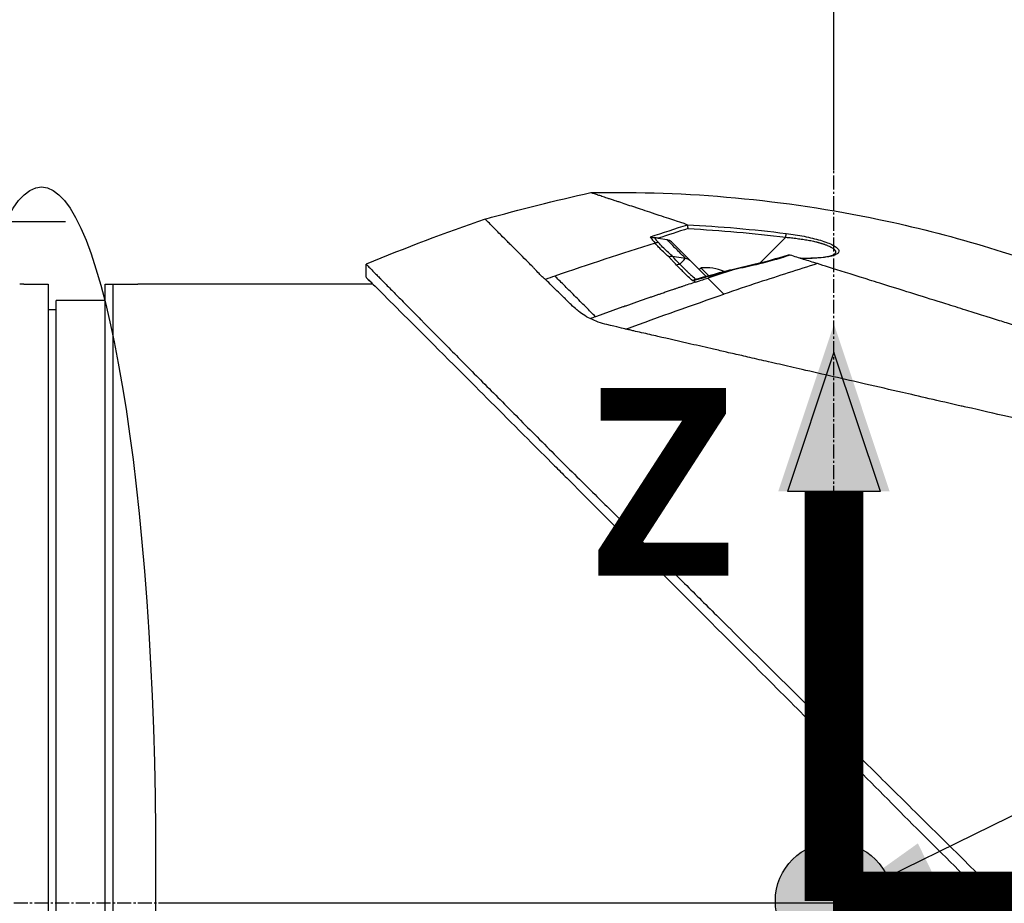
# Model space of a CAD drawing. Header units: millimetres. Extents: x 0 to 5219, y 0 to 2970.
# Tile 85 of 232: x 1947 to 2068, y 938 to 1046. Entities that reach past the tile are written whole.
import ezdxf

# ---------------------------------------------------------------- set-up
doc = ezdxf.new("R2010")
doc.units = ezdxf.units.MM
doc.header["$LTSCALE"] = 0.2
doc.linetypes.add('CENTER2', pattern=[1.125, 0.75, -0.125, 0.125, -0.125])
for name, color, linetype in [('02_Center Line', 1, 'CENTER2'), ('07_Special Line2', 76, 'Continuous'), ('12_Before Rev.Num.', 5, 'Continuous'), ('13_After Rev.Num.', 6, 'Continuous')]:
    doc.layers.add(name, color=color, linetype=linetype)
doc.layers.add('14_Mark', color=7, linetype='Continuous', true_color=0xe03c31)
doc.styles.add('Rainbow-5.0 Style', font='malgunsl.ttf')
doc.dimstyles.new('Rainbow-5.0 Style', dxfattribs={"dimtxt": 4, "dimasz": 2.5, "dimexe": 1, "dimexo": 1, "dimgap": 1, "dimtad": 1, "dimdsep": 46, "dimtxsty": 'Rainbow-5.0 Style', "dimcen": 0, "dimclrd": 251, "dimclre": 251, "dimclrt": 7, "dimazin": 3, "dimtp": 0.1, "dimtm": 0.1, "dimtfac": 0.61, "dimtmove": 0, "dimatfit": 3, "dimfxl": 1, "dimlwd": -1, "dimlwe": -1, "dimarcsym": 1})
doc.dimstyles.new('Rainbow-5.0 Style$0', dxfattribs={"dimtxt": 4, "dimasz": 3, "dimexe": 2, "dimexo": 1, "dimgap": 0.8, "dimtad": 1, "dimzin": 9, "dimdsep": 46, "dimtxsty": 'Rainbow-5.0 Style', "dimcen": 0, "dimclrd": 251, "dimclre": 251, "dimclrt": 256, "dimadec": 1, "dimazin": 0, "dimtp": 0.1, "dimtm": 0.1, "dimtfac": 0.61, "dimtmove": 0, "dimatfit": 3, "dimfxl": 1, "dimlwd": -1, "dimlwe": -1, "dimarcsym": 1})

# ---------------------------------------------------------------- blocks, each defined once
blk = doc.blocks.new('A$Cff2b0858')
for p, q in [((-21.59, 278.62), (-20.49, 278.46)), ((-20.49, 278.42), (-20.49, 278.42)), ((-19.93, 278.17), (-17.68, 275.92)), ((-9.04, 275.61), (-5.91, 278.75)), ((-21.42, 277.95), (-21.42, 277.95)), ((-20.01, 276.57), (-20.01, 276.57)), ((-19.85, 276.44), (-18.23, 276.19)), ((-15.72, 273.96), (-17.68, 275.92)), ((-57.45, 273.84), (-57.45, 275.44)), ((-18.79, 275.59), (-18.79, 275.59)), ((-16.32, 274.97), (-16.53, 274.77)), ((-16.32, 274.97), (-15.4, 274.05)), ((-9.19, 275.46), (-9.19, 275.46)), ((-2.17, 275.46), (-2.16, 275.46)), ((-16.58, 273.38), (-16.58, 273.38)), ((-15.93, 273.6), (-15.93, 273.6)), ((-15.5, 273.74), (-15.5, 273.74)), ((-15.5, 273.74), (-15.47, 273.71)), ((-99.5, 273), (-96.5, 273)), ((-96.5, 273), (-96.5, 121)), ((-89.5, 121), (-89.5, 273)), ((-89.5, 273), (-88.5, 273)), ((-88.5, 273), (-85.5, 273)), ((-88.5, 121), (-88.5, 273)), ((-56.62, 273), (-85, 273)), ((-18.42, 272.77), (-18.42, 272.77)), ((-95.5, 123), (-95.5, 271)), ((-89.5, 271), (-95.5, 271)), ((-96.5, 269.87), (-95.5, 269.89)), ((-28.19, 268.1), (-28.19, 268.1)), ((0.74, 215.65), (0, 197)), ((0, 197), (18.64, 197.74)), ((0, 197), (-81.7, 197)), ((0, 197), (0, 115.3))]:
    blk.add_line(p, q)
for centre, radius, start, end in [((41.86, 35.13), 260.02, 109.01, 112.4533), ((-15.75, 268.9), 6.1, 68.0487, 95.3981), ((-15.75, 268.9), 6.1, 66.3607, 66.3645)]:
    blk.add_arc(centre, radius, start, end)
for centre, major_axis, ratio, start_param, end_param in [((-460.41, -1338.72), (601.57, 1620.94), 0.336673, 0.257981, 0.264677), ((93.57, -68.42), (258.62, -258.62), 0.99863, 2.665433, 2.676035), ((2.85, 276.58), (26.13, -4.85), 0.314226, 3.444314, 3.523202), ((-5.93, 278.73), (0.062, 0.496), 0.032142, 4.753727, 6.070274), ((116.54, -164.87), (438.85, 150.81), 1, 1.542896, 1.570796), ((-21.7, 277.18), (0.743, 0.669), 0.856563, 0.762588, 1.196094), ((-21, 277.83), (0.354, 0.354), 0.494925, 4.249897, 4.250389), ((-20.75, 276.16), (0.354, 0.353), 0.8583, 0.475879, 0.483718), ((-20.03, 275.45), (0.354, 0.354), 0.837809, 0.504727, 0.50478), ((-20.03, 275.45), (-0.354, -0.354), 0.258819, 3.675072, 3.675126), ((116.54, -164.85), (438.43, 151.98), 1, 1.568118, 1.570796), ((-18.69, 274.1), (0.354, 0.354), 0.258819, 0.582876, 0.584572), ((-17.05, 273.06), (-0.136, 0.481), 0.049889, 0.339819, 0.663073), ((-26.82, 282.57), (11.39, -11.08), 0.020818, 0.548769, 0.580072), ((6.81, 207.33), (197.67, 65.92), 0.336309, 1.641508, 1.644817)]:
    blk.add_ellipse(centre, major_axis=major_axis, ratio=ratio, start_param=start_param, end_param=end_param)
for points in [[(-42.84, 280.97), (-38.54, 282.17), (-34.21, 283.26), (-29.86, 284.22)], [(-42.84, 280.97), (-42.84, 280.97), (-42.84, 280.97), (-42.84, 280.97)], [(-18.02, 280.29), (-13.96, 280.07), (-9.91, 279.72), (-5.86, 279.21)], [(-17.9, 279.81), (-13.9, 279.59), (-9.9, 279.25), (-5.91, 278.75)], [(-22.05, 278.7), (-21.91, 278.51), (-21.74, 278.31), (-21.56, 278.11)], [(-20.25, 276.33), (-20.11, 276.4), (-19.97, 276.44), (-19.85, 276.44)], [(-18.93, 275.45), (-18.77, 275.61), (-18.54, 275.85), (-18.23, 276.16)], [(-18.23, 276.16), (-18.23, 276.16), (-18.24, 276.17), (-18.24, 276.18)], [(-18.23, 276.16), (-18.04, 276.14), (-17.86, 276.05), (-17.68, 275.92)], [(-9.82, 275.43), (-8.39, 275.75), (-6.96, 276.16), (-5.58, 276.6)], [(-5.57, 276.6), (-5.57, 276.61), (-5.58, 276.6), (-5.58, 276.6)], [(0.06, 276.67), (0.06, 276.67), (0.06, 276.67), (0.06, 276.67)], [(-17.02, 273.59), (-15.7, 273.97), (-14.38, 274.33), (-13.05, 274.66)], [(-13.04, 274.56), (-13.86, 274.29), (-14.68, 274.01), (-15.5, 273.74)], [(-12.5, 274.69), (-13.5, 274.37), (-14.49, 274.05), (-15.47, 273.71)], [(-13.05, 274.66), (-13.06, 274.66), (-13.05, 274.62), (-13.04, 274.56)], [(-13.05, 274.66), (-12.87, 274.71), (-12.69, 274.75), (-12.51, 274.8)], [(-13.05, 274.66), (-13.05, 274.66), (-13.05, 274.66), (-13.05, 274.66)], [(-12.51, 274.8), (-11.62, 275.02), (-10.72, 275.23), (-9.82, 275.43)], [(-12.51, 274.8), (-12.51, 274.8), (-12.51, 274.8), (-12.51, 274.8)], [(-9.81, 275.32), (-10.71, 275.12), (-11.6, 274.91), (-12.5, 274.69)], [(-9.81, 275.32), (-9.82, 275.39), (-9.82, 275.43), (-9.82, 275.43)], [(-56.62, 273), (-56.83, 273.21), (-57, 273.38), (-57.13, 273.51)], [(-17.17, 273.44), (-17.22, 273.42), (-17.28, 273.41), (-17.34, 273.39)], [(-17.02, 273.59), (-17.1, 273.57), (-17.15, 273.54), (-17.18, 273.52)], [(-13.51, 271.75), (-14.18, 272.43), (-14.84, 273.08), (-15.47, 273.71)], [(-25.56, 267.48), (-21.32, 269.03), (-17.3, 270.45), (-13.51, 271.75)]]:
    blk.add_open_spline(points, degree=3)
for points, knots in [([(-29.86, 284.22), (-18.01, 284.47), (-6.07, 283.37), (14.13, 279.14), (22.61, 276.6), (30.79, 273.38)], [0, 0, 0, 0, 3.553813, 3.553813, 6.190294, 6.190294, 6.190294, 6.190294]), ([(-18.02, 280.29), (-18.07, 280.31), (-18.53, 280.46), (-19.33, 280.72), (-19.89, 280.91), (-20.61, 281.15), (-21.44, 281.42), (-21.62, 281.48), (-21.8, 281.54), (-21.97, 281.6), (-22.83, 281.88), (-23.59, 282.14), (-24.26, 282.36), (-24.28, 282.37), (-24.3, 282.37), (-24.31, 282.38), (-24.99, 282.6), (-25.62, 282.81), (-26.18, 283), (-26.33, 283.05), (-26.48, 283.1), (-26.62, 283.14), (-26.63, 283.15), (-26.99, 283.27), (-27.56, 283.45), (-27.61, 283.47), (-27.66, 283.49), (-27.71, 283.5), (-27.91, 283.57), (-28.13, 283.64), (-28.33, 283.71), (-28.58, 283.79), (-28.74, 283.85), (-28.85, 283.88), (-28.96, 283.92), (-29.02, 283.94), (-29.04, 283.95), (-29.12, 283.97), (-29.2, 284), (-29.27, 284.02), (-29.37, 284.06), (-29.46, 284.09), (-29.54, 284.11), (-29.55, 284.11), (-29.57, 284.12), (-29.59, 284.13), (-29.64, 284.14), (-29.72, 284.17), (-29.78, 284.19), (-29.8, 284.2), (-29.81, 284.2), (-29.82, 284.2), (-29.82, 284.21), (-29.83, 284.21), (-29.84, 284.21), (-29.85, 284.21), (-29.86, 284.22), (-29.86, 284.22), (-29.86, 284.22), (-29.86, 284.22), (-29.86, 284.22)], [0, 0, 0, 0, 0.0491532, 0.0491532, 0.0491532, 0.0833333, 0.0833333, 0.0833333, 0.0971125, 0.0971125, 0.0971125, 0.1649409, 0.1649409, 0.1649409, 0.1666667, 0.1666667, 0.1666667, 0.23215, 0.23215, 0.23215, 0.25, 0.25, 0.25, 0.2916667, 0.2916667, 0.2916667, 0.3001192, 0.3001192, 0.3001192, 0.3333333, 0.3333333, 0.3333333, 0.3565948, 0.3565948, 0.3565948, 0.3809524, 0.3809524, 0.3809524, 0.4004648, 0.4004648, 0.4004648, 0.4285714, 0.4285714, 0.4285714, 0.4393599, 0.4393599, 0.4393599, 0.4706594, 0.4706594, 0.4706594, 0.4761905, 0.4761905, 0.4761905, 0.4847596, 0.4847596, 0.4847596, 0.5017347, 0.5017347, 0.5017347, 0.5026262, 0.5026262, 0.5026262, 0.5026262]), ([(-35.44, 273.58), (-35.56, 273.68), (-35.69, 273.79), (-35.81, 273.9), (-35.87, 273.96), (-35.93, 274.01), (-35.99, 274.07), (-36.13, 274.21), (-36.29, 274.37), (-36.48, 274.57), (-36.51, 274.61), (-36.59, 274.69), (-36.71, 274.82), (-36.8, 274.92), (-36.88, 275), (-36.93, 275.06), (-37.03, 275.16), (-37.18, 275.32), (-37.39, 275.52), (-37.65, 275.79), (-37.94, 276.08), (-38.25, 276.38), (-38.53, 276.66), (-38.79, 276.92), (-39.04, 277.17), (-39.17, 277.3), (-39.39, 277.52), (-39.69, 277.82), (-39.81, 277.94), (-39.95, 278.08), (-40.09, 278.22), (-40.6, 278.73), (-40.86, 278.99), (-40.98, 279.11), (-41.41, 279.54), (-41.76, 279.9), (-42.04, 280.18), (-42.08, 280.22), (-42.12, 280.26), (-42.16, 280.3), (-42.38, 280.52), (-42.55, 280.69), (-42.66, 280.8), (-42.78, 280.92), (-42.83, 280.97), (-42.84, 280.97)], [0, 0, 0, 0, 0.0239304, 0.0239304, 0.0239304, 0.0357143, 0.0357143, 0.0357143, 0.0714286, 0.0714286, 0.0714286, 0.0892857, 0.0892857, 0.0892857, 0.1071429, 0.1071429, 0.1071429, 0.1428571, 0.1428571, 0.1428571, 0.2142857, 0.2142857, 0.2142857, 0.2857143, 0.2857143, 0.2857143, 0.3613783, 0.3613783, 0.3613783, 0.3928571, 0.3928571, 0.3928571, 0.5, 0.5, 0.5, 0.6744467, 0.6744467, 0.6744467, 0.7, 0.7, 0.7, 0.85, 0.85, 0.85, 1, 1, 1, 1]), ([(-18.02, 280.29), (-18.01, 280.29), (-17.99, 280.28), (-17.98, 280.27), (-17.97, 280.26), (-17.97, 280.25)], [0.00000003, 0.00000003, 0.00000003, 0.00000003, 0.00636331, 0.00636331, 0.01211247, 0.01211247, 0.01211247, 0.01211247]), ([(-17.9, 279.81), (-17.9, 279.82), (-17.9, 279.82), (-17.91, 279.86), (-17.92, 279.91), (-17.93, 279.99), (-17.93, 280.04), (-17.95, 280.11), (-17.95, 280.15), (-17.96, 280.21), (-17.97, 280.23), (-17.97, 280.25)], [-0.05578122, -0.05578122, -0.05578122, -0.05578122, -0.05549131, -0.05549131, -0.04204343, -0.04204343, -0.0278857, -0.0278857, -0.01375246, -0.01375246, -0.00000001, -0.00000001, -0.00000001, -0.00000001]), ([(-22.54, 278.76), (-22.54, 278.76), (-22.54, 278.76), (-22.46, 278.76), (-22.38, 278.76), (-22.22, 278.74), (-22.13, 278.73), (-22.05, 278.7)], [-0.05331463, -0.05331463, -0.05331463, -0.05331463, -0.05288999, -0.05288999, -0.02663491, -0.02663491, 0, 0, 0, 0]), ([(-21.59, 278.62), (-21.67, 278.63), (-21.76, 278.64), (-21.91, 278.67), (-21.98, 278.69), (-22.05, 278.7)], [0.00000001, 0.00000001, 0.00000001, 0.00000001, 0.02523633, 0.02523633, 0.04713053, 0.04713053, 0.04713053, 0.04713053]), ([(-18.27, 276.2), (-18.29, 276.23), (-18.34, 276.27), (-18.41, 276.34), (-18.59, 276.52), (-18.93, 276.86), (-19.39, 277.32), (-19.45, 277.38), (-19.51, 277.43), (-19.56, 277.49), (-19.9, 277.83), (-20.14, 278.07), (-20.29, 278.22), (-20.41, 278.33), (-20.47, 278.4), (-20.49, 278.42)], [-0.9173114, -0.9173114, -0.9173114, -0.9173114, -0.8087165, -0.8087165, -0.8087165, -0.5, -0.5, -0.5, -0.459096, -0.459096, -0.459096, -0.1967319, -0.1967319, -0.1967319, -0.0034173, -0.0034173, -0.0034173, -0.0034173]), ([(-19.93, 278.17), (-20.01, 278.23), (-20.11, 278.29), (-20.3, 278.38), (-20.38, 278.4), (-20.44, 278.41)], [-0.027926, -0.027926, -0.027926, -0.027926, -0.01670544, -0.01670544, -0.00525367, -0.00525367, -0.00525367, -0.00525367]), ([(-5.91, 278.75), (-5.67, 278.73), (-5.21, 278.68), (-4.63, 278.61), (-4.17, 278.55), (-3.83, 278.5), (-3.49, 278.45), (-3.16, 278.39), (-2.83, 278.33), (-2.52, 278.26), (-2.26, 278.2), (-2.06, 278.15), (-1.92, 278.11), (-1.78, 278.08), (-1.64, 278.04), (-1.51, 278), (-1.37, 277.95), (-1.23, 277.91), (-1.09, 277.86), (-0.95, 277.8), (-0.78, 277.73), (-0.61, 277.66), (-0.46, 277.59), (-0.37, 277.54), (-0.26, 277.48), (-0.16, 277.42), (-0.06, 277.35), (0.01, 277.3), (0.07, 277.24), (0.12, 277.18), (0.15, 277.14), (0.18, 277.09), (0.19, 277.06), (0.2, 277.03), (0.2, 277.02), (0.21, 277), (0.21, 276.97), (0.21, 276.93), (0.2, 276.88), (0.18, 276.83), (0.14, 276.76), (0.09, 276.7), (0.06, 276.68), (0.06, 276.67)], [0, 0, 0, 0, 0.0700871, 0.1404215, 0.175582, 0.2106885, 0.2457671, 0.2807419, 0.3156096, 0.3503788, 0.3850713, 0.4024014, 0.4197269, 0.4360429, 0.4528758, 0.4702208, 0.4880743, 0.5064337, 0.5252974, 0.5476855, 0.5681597, 0.6034066, 0.6311085, 0.6446829, 0.6598422, 0.6948791, 0.7147592, 0.7362139, 0.7584362, 0.7787374, 0.7971278, 0.8136128, 0.828194, 0.8347708, 0.840871, 0.8495558, 0.8582417, 0.8756192, 0.8930105, 0.9104198, 0.9452952, 0.9802552, 0.9812484, 0.9812484, 0.9812484, 0.9812484]), ([(-5.86, 279.21), (-5.1, 279.12), (-4.37, 279), (-3.66, 278.86), (-2.93, 278.72), (-2.26, 278.55), (-1.66, 278.37), (-1.35, 278.28), (-1.07, 278.18), (-0.8, 278.08), (-0.54, 277.98), (-0.31, 277.88), (-0.11, 277.77), (0.09, 277.67), (0.25, 277.56), (0.37, 277.46), (0.49, 277.35), (0.57, 277.25), (0.61, 277.16), (0.64, 277.07), (0.63, 276.98), (0.57, 276.89), (0.52, 276.81), (0.43, 276.73), (0.3, 276.66), (0.18, 276.59), (0.02, 276.53), (-0.17, 276.47), (-0.35, 276.42), (-0.56, 276.37), (-0.8, 276.33), (-1.26, 276.26), (-1.8, 276.2), (-2.43, 276.18), (-2.94, 276.15), (-3.5, 276.15), (-4.1, 276.16)], [0, 0, 0, 0, 0.125, 0.125, 0.125, 0.25, 0.25, 0.25, 0.3125, 0.3125, 0.3125, 0.375, 0.375, 0.375, 0.4375, 0.4375, 0.4375, 0.5, 0.5, 0.5, 0.5625, 0.5625, 0.5625, 0.625, 0.625, 0.625, 0.6875, 0.6875, 0.6875, 0.75, 0.75, 0.75, 0.875, 0.875, 0.875, 0.982856, 0.982856, 0.982856, 0.982856]), ([(-20.25, 276.33), (-20.72, 276.73), (-21.15, 277.15), (-21.53, 277.54), (-21.68, 277.71), (-21.83, 277.87), (-21.96, 278.02)], [0, 0, 0, 0, 0.7037836, 0.7037836, 0.7037836, 1, 1, 1, 1]), ([(-19.86, 276.45), (-20.07, 276.63), (-20.47, 276.99), (-21.05, 277.55), (-21.4, 277.92), (-21.56, 278.11)], [0.0018671, 0.0018671, 0.0018671, 0.0018671, 0.1455655, 0.2911132, 0.436691, 0.436691, 0.436691, 0.436691]), ([(-19.35, 275.34), (-19.51, 275.51), (-19.66, 275.67), (-19.81, 275.84), (-19.88, 275.92), (-19.96, 276), (-20.03, 276.08), (-20.05, 276.1), (-20.08, 276.15), (-20.14, 276.21), (-20.18, 276.26), (-20.22, 276.3), (-20.25, 276.33)], [0, 0, 0, 0, 0.5, 0.5, 0.5, 0.75, 0.75, 0.75, 0.875, 0.875, 0.875, 1, 1, 1, 1]), ([(-18.94, 275.45), (-19.08, 275.59), (-19.31, 275.83), (-19.61, 276.17), (-19.69, 276.25), (-19.77, 276.35), (-19.85, 276.44)], [0.0054181, 0.0054181, 0.0054181, 0.0054181, 0.7995408, 0.7995408, 0.7995408, 1, 1, 1, 1]), ([(-5.38, 276.55), (-6.15, 276.3), (-6.89, 276.08), (-7.57, 275.88), (-8.34, 275.67), (-9.09, 275.48), (-9.81, 275.32)], [0, 0, 0, 0, 0.5, 0.5, 0.5, 1, 1, 1, 1]), ([(-5.57, 276.6), (-5.57, 276.6), (-5.56, 276.6), (-5.53, 276.6), (-5.52, 276.59), (-5.46, 276.58), (-5.42, 276.57), (-5.38, 276.55)], [-0.03323474, -0.03323474, -0.03323474, -0.03323474, -0.02493702, -0.02493702, -0.016586, -0.016586, -0.00000027, -0.00000027, -0.00000027, -0.00000027]), ([(-2.02, 275.51), (-2.59, 275.69), (-3.16, 275.86), (-4.28, 276.21), (-4.83, 276.39), (-5.38, 276.55)], [-0.4021179, -0.4021179, -0.4021179, -0.4021179, -0.2010493, -0.2010493, -0.000001, -0.000001, -0.000001, -0.000001]), ([(-4.18, 276.18), (-3.33, 276.17), (-2.52, 276.19), (-1.48, 276.28), (-1.16, 276.32), (-0.65, 276.41), (-0.45, 276.46), (-0.1, 276.57), (0.03, 276.65), (0.06, 276.68)], [0.0340098, 0.0340098, 0.0340098, 0.0340098, 0.3151369, 0.3151369, 0.4567925, 0.4567925, 0.5723588, 0.5723588, 0.7157852, 0.7157852, 0.7157852, 0.7157852]), ([(-57.45, 275.44), (-57.45, 275.44), (-57.41, 275.4), (-57.34, 275.33), (-57.3, 275.29), (-57.26, 275.24), (-57.2, 275.19), (-57.15, 275.13), (-57.08, 275.06), (-57.01, 274.99), (-56.86, 274.84), (-56.68, 274.65), (-56.46, 274.43), (-56.35, 274.32), (-56.23, 274.2), (-56.1, 274.07), (-55.98, 273.95), (-55.84, 273.81), (-55.7, 273.67), (-55.7, 273.66), (-55.69, 273.66), (-55.69, 273.65), (-55.4, 273.36), (-55.08, 273.03), (-54.72, 272.67), (-54.54, 272.49), (-54.36, 272.3), (-54.16, 272.11), (-53.97, 271.91), (-53.77, 271.71), (-53.56, 271.49), (-53.14, 271.07), (-52.69, 270.62), (-52.22, 270.14), (-51.76, 269.67), (-51.27, 269.18), (-50.76, 268.66), (-50.74, 268.64), (-50.73, 268.63), (-50.71, 268.61), (-49.67, 267.56), (-48.53, 266.4), (-47.3, 265.17), (-46.69, 264.55), (-46.06, 263.91), (-45.41, 263.25), (-44.76, 262.6), (-44.08, 261.92), (-43.4, 261.23), (-42.7, 260.53), (-41.99, 259.82), (-41.27, 259.09), (-40.54, 258.36), (-39.8, 257.61), (-39.04, 256.85), (-38.29, 256.09), (-37.52, 255.31), (-36.73, 254.53), (-35.95, 253.74), (-35.15, 252.94), (-34.35, 252.13), (-34.29, 252.08), (-34.23, 252.02), (-34.18, 251.96), (-33.42, 251.21), (-32.65, 250.44), (-31.87, 249.67), (-31.04, 248.84), (-30.2, 248.01), (-29.34, 247.16), (-28.07, 245.89), (-26.76, 244.6), (-25.44, 243.28), (-25, 242.85), (-24.56, 242.41), (-24.12, 241.97), (-23.89, 241.75), (-23.67, 241.52), (-23.44, 241.3), (-22.77, 240.63), (-22.1, 239.96), (-21.42, 239.29), (-20.06, 237.95), (-18.69, 236.59), (-17.3, 235.21), (-15.92, 233.84), (-14.52, 232.45), (-13.1, 231.05), (-13.01, 230.96), (-12.93, 230.88), (-12.84, 230.79), (-9.15, 227.13), (-5.38, 223.4), (-1.57, 219.63), (-1.47, 219.53), (-1.38, 219.44), (-1.28, 219.35), (-0.32, 218.4), (0.64, 217.44), (1.61, 216.49), (2.58, 215.53), (3.55, 214.57), (4.53, 213.61), (6.48, 211.69), (8.42, 209.77), (10.36, 207.85), (10.45, 207.77), (10.53, 207.69), (10.61, 207.61), (12.57, 205.67), (14.52, 203.74), (16.47, 201.81), (17.45, 200.85), (18.42, 199.88), (19.39, 198.92), (20.36, 197.95), (21.33, 196.99), (22.3, 196.03), (22.36, 195.97), (22.42, 195.91), (22.48, 195.85), (24.4, 193.93), (26.32, 192.02), (28.22, 190.13), (29.16, 189.18), (30.11, 188.24), (31.05, 187.3), (31.99, 186.36), (32.93, 185.42), (33.86, 184.49), (33.9, 184.45), (33.95, 184.4), (34, 184.35), (35.88, 182.48), (37.74, 180.61), (39.57, 178.78), (41.4, 176.94), (43.21, 175.14), (44.98, 173.36), (45.87, 172.47), (46.75, 171.59), (47.62, 170.71), (48.49, 169.84), (49.35, 168.97), (50.21, 168.11), (51.06, 167.25), (51.9, 166.41), (52.73, 165.57), (53.57, 164.73), (54.39, 163.91), (55.2, 163.09), (55.21, 163.07), (55.23, 163.06), (55.25, 163.04), (56.06, 162.22), (56.86, 161.42), (57.64, 160.62), (58.43, 159.83), (59.2, 159.05), (59.96, 158.28), (60.72, 157.52), (61.47, 156.77), (62.19, 156.03), (63.65, 154.56), (65.04, 153.16), (66.35, 151.82), (66.68, 151.49), (67.01, 151.16), (67.33, 150.83), (67.65, 150.51), (67.96, 150.19), (68.27, 149.88), (69.51, 148.63), (70.66, 147.46), (71.71, 146.39), (71.72, 146.39), (71.72, 146.38), (71.72, 146.38), (72.25, 145.85), (72.75, 145.34), (73.22, 144.86), (73.7, 144.38), (74.14, 143.92), (74.56, 143.5), (74.98, 143.08), (75.36, 142.68), (75.72, 142.32), (76.07, 141.96), (76.39, 141.63), (76.68, 141.34), (76.97, 141.05), (77.22, 140.79), (77.44, 140.56), (77.55, 140.45), (77.65, 140.35), (77.75, 140.26), (77.84, 140.16), (77.92, 140.08), (78, 140), (78.14, 139.85), (78.25, 139.74), (78.33, 139.66), (78.4, 139.59), (78.44, 139.55), (78.44, 139.55)], [0, 0, 0, 0, 0.0041991, 0.0041991, 0.0041991, 0.0062987, 0.0062987, 0.0062987, 0.0083983, 0.0083983, 0.0083983, 0.0125974, 0.0125974, 0.0125974, 0.014697, 0.014697, 0.014697, 0.0167965, 0.0167965, 0.0167965, 0.0168599, 0.0168599, 0.0168599, 0.0210764, 0.0210764, 0.0210764, 0.0231847, 0.0231847, 0.0231847, 0.025293, 0.025293, 0.025293, 0.0295096, 0.0295096, 0.0295096, 0.0335924, 0.0335924, 0.0335924, 0.0337261, 0.0337261, 0.0337261, 0.0420526, 0.0420526, 0.0420526, 0.0462159, 0.0462159, 0.0462159, 0.0503791, 0.0503791, 0.0503791, 0.0545745, 0.0545745, 0.0545745, 0.0587698, 0.0587698, 0.0587698, 0.0629602, 0.0629602, 0.0629602, 0.0671505, 0.0671505, 0.0671505, 0.0674414, 0.0674414, 0.0674414, 0.0713694, 0.0713694, 0.0713694, 0.0755743, 0.0755743, 0.0755743, 0.0818817, 0.0818817, 0.0818817, 0.0839768, 0.0839768, 0.0839768, 0.0850355, 0.0850355, 0.0850355, 0.0881892, 0.0881892, 0.0881892, 0.0944966, 0.0944966, 0.0944966, 0.1008041, 0.1008041, 0.1008041, 0.1011921, 0.1011921, 0.1011921, 0.1176445, 0.1176445, 0.1176445, 0.1180502, 0.1180502, 0.1180502, 0.1221943, 0.1221943, 0.1221943, 0.1263384, 0.1263384, 0.1263384, 0.1346266, 0.1346266, 0.1346266, 0.1349824, 0.1349824, 0.1349824, 0.143338, 0.143338, 0.143338, 0.1475158, 0.1475158, 0.1475158, 0.1516936, 0.1516936, 0.1516936, 0.1519551, 0.1519551, 0.1519551, 0.160293, 0.160293, 0.160293, 0.164462, 0.164462, 0.164462, 0.168631, 0.168631, 0.168631, 0.1688379, 0.1688379, 0.1688379, 0.1772635, 0.1772635, 0.1772635, 0.1856891, 0.1856891, 0.1856891, 0.1899019, 0.1899019, 0.1899019, 0.1941147, 0.1941147, 0.1941147, 0.1983275, 0.1983275, 0.1983275, 0.2025403, 0.2025403, 0.2025403, 0.2026348, 0.2026348, 0.2026348, 0.206856, 0.206856, 0.206856, 0.2110771, 0.2110771, 0.2110771, 0.2152983, 0.2152983, 0.2152983, 0.2237405, 0.2237405, 0.2237405, 0.2258511, 0.2258511, 0.2258511, 0.2279617, 0.2279617, 0.2279617, 0.2364039, 0.2364039, 0.2364039, 0.2364237, 0.2364237, 0.2364237, 0.240644, 0.240644, 0.240644, 0.2448644, 0.2448644, 0.2448644, 0.2490847, 0.2490847, 0.2490847, 0.253305, 0.253305, 0.253305, 0.2575358, 0.2575358, 0.2575358, 0.2596491, 0.2596491, 0.2596491, 0.2617623, 0.2617623, 0.2617623, 0.2659889, 0.2659889, 0.2659889, 0.2702154, 0.2702154, 0.2702154, 0.2702154]), ([(-19.35, 275.34), (-19.34, 275.35), (-19.33, 275.35), (-19.32, 275.36), (-19.16, 275.43), (-19.03, 275.44), (-18.94, 275.45), (-18.94, 275.45), (-18.94, 275.45), (-18.93, 275.45)], [0.0000009, 0.0000009, 0.0000009, 0.0000009, 0.0601128, 0.0601128, 0.0601128, 0.9797341, 0.9797341, 0.9797341, 1, 1, 1, 1]), ([(-17.34, 273.39), (-17.52, 273.55), (-17.7, 273.71), (-17.88, 273.89), (-17.99, 273.99), (-18.15, 274.16), (-18.38, 274.39), (-18.57, 274.57), (-18.89, 274.89), (-19.35, 275.34)], [0, 0, 0, 0, 0.25, 0.25, 0.25, 0.5, 0.5, 0.5, 1, 1, 1, 1]), ([(-17, 273.6), (-17.19, 273.75), (-17.36, 273.91), (-17.53, 274.07), (-17.53, 274.07), (-17.57, 274.11), (-17.65, 274.19), (-17.69, 274.22), (-17.73, 274.26), (-17.77, 274.3), (-17.8, 274.33), (-17.87, 274.4), (-17.98, 274.51), (-17.99, 274.52), (-18, 274.53), (-18.01, 274.54), (-18.47, 274.99), (-18.77, 275.29), (-18.93, 275.45)], [0.0000755, 0.0000755, 0.0000755, 0.0000755, 0.25, 0.25, 0.25, 0.3125, 0.3125, 0.3125, 0.375, 0.375, 0.375, 0.4908048, 0.4908048, 0.4908048, 0.5, 0.5, 0.5, 1, 1, 1, 1]), ([(-13.04, 274.56), (-13.74, 274.38), (-14.52, 274.18), (-15.4, 273.94), (-15.93, 273.79), (-16.52, 273.62), (-17.17, 273.44)], [0.0004858, 0.0004858, 0.0004858, 0.0004858, 0.5714286, 0.5714286, 0.5714286, 0.9999999, 0.9999999, 0.9999999, 0.9999999]), ([(-2.02, 275.51), (-4.43, 274.76), (-6.83, 273.99), (-9.24, 273.19), (-10.66, 272.72), (-12.09, 272.24), (-13.51, 271.75)], [-1, -1, -1, -1, -0.372062, -0.372062, -0.372062, 0, 0, 0, 0]), ([(-12.5, 274.69), (-12.5, 274.69), (-12.59, 274.67), (-12.77, 274.62), (-12.91, 274.59), (-13, 274.56), (-13.04, 274.56)], [-0.9999992, -0.9999992, -0.9999992, -0.9999992, -0.5, -0.5, -0.5, -0.0000001, -0.0000001, -0.0000001, -0.0000001]), ([(-12.51, 274.8), (-12.52, 274.8), (-12.51, 274.74), (-12.5, 274.71), (-12.5, 274.7), (-12.5, 274.7), (-12.5, 274.69)], [-0.4892282, -0.4892282, -0.4892282, -0.4892282, -0.0981164, -0.0981164, -0.0981164, 0, 0, 0, 0]), ([(70.13, 252.92), (70.14, 252.92), (70.13, 252.92), (70.02, 252.96), (69.98, 252.97), (69.93, 252.99), (69.88, 253), (69.82, 253.02), (69.75, 253.04), (69.67, 253.07), (69.6, 253.09), (69.46, 253.13), (69.11, 253.24), (68.84, 253.33), (68.58, 253.41), (68.36, 253.48), (68.35, 253.48), (68.34, 253.48), (68.33, 253.49), (67.7, 253.68), (67, 253.9), (66.33, 254.11), (66.32, 254.12), (65.95, 254.23), (65.06, 254.51), (65.06, 254.51), (65.05, 254.51), (65.05, 254.51), (64.26, 254.76), (63.73, 254.93), (63.59, 254.97), (62.58, 255.28), (61.47, 255.63), (60.26, 256.01), (60.23, 256.02), (60.2, 256.03), (60.18, 256.04), (60.07, 256.07), (59.3, 256.31), (57.65, 256.83), (57.22, 256.96), (56.72, 257.12), (56.15, 257.3), (55.37, 257.54), (54.67, 257.76), (54.06, 257.95), (52.7, 258.38), (51.81, 258.66), (51.52, 258.75), (50.22, 259.15), (49.13, 259.5), (48.27, 259.76), (47.35, 260.05), (46.72, 260.25), (46.4, 260.35), (44.84, 260.84), (43.56, 261.24), (42.58, 261.55), (41.79, 261.79), (41.21, 261.97), (40.84, 262.09), (40.26, 262.27), (39.3, 262.57), (37.92, 263), (37.17, 263.24), (36.51, 263.44), (35.97, 263.62), (35.57, 263.74), (35.22, 263.85), (34.94, 263.94), (34.28, 264.14), (33.28, 264.46), (31.9, 264.89), (30.14, 265.44), (29.1, 265.76), (28.82, 265.85), (28.77, 265.87), (28.72, 265.88), (28.67, 265.9), (26.64, 266.53), (24.59, 267.18), (22.53, 267.82), (22.16, 267.94), (21.72, 268.07), (21.22, 268.23), (20.67, 268.4), (20.05, 268.6), (19.35, 268.82), (17.56, 269.38), (16.51, 269.71), (16.19, 269.8), (15.37, 270.06), (14.56, 270.32), (13.74, 270.57), (12.47, 270.97), (11.21, 271.36), (9.95, 271.76), (8.59, 272.18), (7.4, 272.56), (6.37, 272.88), (5.37, 273.19), (4.53, 273.45), (3.84, 273.67), (2.14, 274.2), (0.64, 274.67), (-0.68, 275.08), (-1.15, 275.23), (-1.6, 275.37), (-2.02, 275.51)], [-1, -1, -1, -1, -0.96875, -0.96875, -0.96875, -0.9547937, -0.9547937, -0.9547937, -0.9375, -0.9375, -0.9375, -0.90625, -0.90625, -0.90625, -0.875, -0.875, -0.875, -0.8739463, -0.8739463, -0.8739463, -0.8125, -0.8125, -0.8125, -0.7813822, -0.7813822, -0.7813822, -0.78125, -0.78125, -0.78125, -0.75, -0.75, -0.75, -0.6888795, -0.6888795, -0.6888795, -0.6875, -0.6875, -0.6875, -0.6380723, -0.6380723, -0.6380723, -0.625, -0.625, -0.625, -0.6057577, -0.6057577, -0.6057577, -0.5625, -0.5625, -0.5625, -0.5324119, -0.5324119, -0.5324119, -0.5, -0.5, -0.5, -0.4654336, -0.4654336, -0.4654336, -0.4375, -0.4375, -0.4375, -0.40625, -0.40625, -0.40625, -0.3881699, -0.3881699, -0.3881699, -0.375, -0.375, -0.375, -0.34375, -0.34375, -0.34375, -0.3125, -0.3125, -0.3125, -0.3110249, -0.3110249, -0.3110249, -0.25, -0.25, -0.25, -0.2349777, -0.2349777, -0.2349777, -0.21875, -0.21875, -0.21875, -0.1875, -0.1875, -0.1875, -0.1630802, -0.1630802, -0.1630802, -0.125, -0.125, -0.125, -0.0933033, -0.0933033, -0.0933033, -0.0625, -0.0625, -0.0625, -0.0165509, -0.0165509, -0.0165509, 0, 0, 0, 0]), ([(-57.45, 273.84), (-57.45, 273.84), (-57.15, 273.54), (-56.01, 272.39), (-55.18, 271.55), (-51.97, 268.36), (-48.95, 265.35), (-43.01, 259.4), (-40.39, 256.78), (-36.53, 252.92), (-35.43, 251.82), (-33.82, 250.21), (-33.32, 249.71), (-30.42, 246.81), (-27.93, 244.31), (-21.31, 237.69), (-17.07, 233.45), (-10.42, 226.81), (-8.07, 224.45), (-4.64, 221.03), (-3.58, 219.97), (-1.76, 218.14), (-1.01, 217.38), (0.06, 216.32), (0.37, 216.01), (0.95, 215.43), (1.24, 215.15), (1.52, 214.87)], [-12.224149, -12.224149, -12.224149, -12.224149, -11.037359, -11.037359, -9.877095, -9.877095, -7.592298, -7.592298, -6.07984, -6.07984, -5.495393, -5.495393, -5.239423, -5.239423, -4.019638, -4.019638, -2.082992, -2.082992, -1.043435, -1.043435, -0.581051, -0.581051, -0.251822, -0.251822, -0.120605, -0.120605, -0.000021, -0.000021, -0.000021, -0.000021]), ([(-29.92, 268.76), (-30.22, 268.9), (-30.52, 269.08), (-30.8, 269.26), (-31.05, 269.43), (-31.29, 269.61), (-31.54, 269.82), (-31.55, 269.83), (-31.57, 269.84), (-31.58, 269.85), (-31.8, 270.03), (-32.03, 270.24), (-32.28, 270.48), (-32.42, 270.61), (-32.64, 270.83), (-32.93, 271.12), (-32.95, 271.14), (-32.97, 271.15), (-32.98, 271.17), (-33.14, 271.33), (-33.35, 271.52), (-33.59, 271.76), (-33.95, 272.11), (-34.16, 272.31), (-34.23, 272.38), (-34.27, 272.41), (-34.31, 272.45), (-34.35, 272.49), (-34.41, 272.55), (-34.48, 272.62), (-34.55, 272.69), (-34.57, 272.71), (-34.68, 272.82), (-34.85, 272.99), (-35.1, 273.26), (-35.3, 273.44), (-35.44, 273.58)], [-1, -1, -1, -1, -0.875, -0.875, -0.875, -0.756037, -0.756037, -0.756037, -0.75, -0.75, -0.75, -0.625, -0.625, -0.625, -0.5, -0.5, -0.5, -0.4885486, -0.4885486, -0.4885486, -0.375, -0.375, -0.375, -0.25, -0.25, -0.25, -0.2247748, -0.2247748, -0.2247748, -0.1875, -0.1875, -0.1875, -0.125, -0.125, -0.125, -0.0000001, -0.0000001, -0.0000001, -0.0000001]), ([(-29.27, 268.99), (-29.62, 269.34), (-30.04, 269.75), (-30.48, 270.2), (-30.92, 270.64), (-31.39, 271.11), (-31.85, 271.57), (-32.31, 272.03), (-32.77, 272.49), (-33.18, 272.9), (-33.6, 273.31), (-33.97, 273.69), (-34.27, 273.98)], [-1, -1, -1, -1, -0.75, -0.75, -0.75, -0.5, -0.5, -0.5, -0.25, -0.25, -0.25, 0, 0, 0, 0]), ([(-17.34, 273.39), (-17.33, 273.39), (-17.33, 273.39), (-17.33, 273.39), (-17.33, 273.39), (-17.33, 273.39), (-17.32, 273.4), (-17.3, 273.43), (-17.28, 273.44), (-17.24, 273.47), (-17.21, 273.5), (-17.18, 273.52)], [-0.02607453, -0.02607453, -0.02607453, -0.02607453, -0.02588318, -0.02588318, -0.02566998, -0.02566998, -0.02001131, -0.02001131, -0.01284706, -0.01284706, -0.00003847, -0.00003847, -0.00003847, -0.00003847]), ([(-16.98, 273.25), (-16.64, 273.36), (-16.34, 273.46), (-16.09, 273.54), (-15.89, 273.61), (-15.69, 273.67), (-15.5, 273.74)], [-1, -1, -1, -1, -0.4, -0.4, -0.4, -0.0000001, -0.0000001, -0.0000001, -0.0000001]), ([(-99.5, 273), (-99.56, 273), (-99.61, 273), (-99.67, 273), (-99.72, 273), (-99.77, 273), (-99.81, 273), (-99.86, 273), (-99.89, 273), (-99.92, 273), (-99.95, 273), (-99.98, 273), (-99.99, 273), (-100, 273), (-100, 273), (-100, 273), (-100, 273), (-100, 273), (-100, 273)], [0, 0, 0, 0, 0.1074687, 0.1074687, 0.1074687, 0.2149373, 0.2149373, 0.2149373, 0.3224073, 0.3224073, 0.3224073, 0.4298784, 0.4298784, 0.4298784, 0.5, 0.5, 0.5, 0.5001155, 0.5001155, 0.5001155, 0.5001155]), ([(-85, 273), (-85, 273), (-85.01, 273), (-85.03, 273), (-85.05, 273), (-85.07, 273), (-85.11, 273), (-85.14, 273), (-85.19, 273), (-85.23, 273), (-85.28, 273), (-85.34, 273), (-85.39, 273), (-85.43, 273), (-85.46, 273), (-85.5, 273)], [0.5001155, 0.5001155, 0.5001155, 0.5001155, 0.6074687, 0.6074687, 0.6074687, 0.7149373, 0.7149373, 0.7149373, 0.8224074, 0.8224074, 0.8224074, 0.9298784, 0.9298784, 0.9298784, 1, 1, 1, 1]), ([(-16.98, 273.25), (-17.03, 273.23), (-17.09, 273.21), (-17.14, 273.2), (-17.44, 273.09), (-17.75, 272.99), (-18.01, 272.91), (-18.26, 272.82), (-18.46, 272.75), (-18.68, 272.68), (-18.8, 272.64), (-18.91, 272.6), (-19.03, 272.56), (-19.14, 272.52), (-19.26, 272.49), (-19.37, 272.45), (-19.48, 272.41), (-19.6, 272.37), (-19.71, 272.33), (-19.88, 272.28), (-20.05, 272.22), (-20.22, 272.16), (-20.39, 272.1), (-20.56, 272.04), (-20.73, 271.99), (-20.9, 271.93), (-21.07, 271.87), (-21.24, 271.81), (-21.38, 271.76), (-21.52, 271.72), (-21.66, 271.67), (-21.8, 271.62), (-21.94, 271.57), (-22.09, 271.52), (-22.23, 271.47), (-22.37, 271.42), (-22.51, 271.38), (-22.66, 271.32), (-22.82, 271.27), (-22.97, 271.21), (-23.13, 271.16), (-23.28, 271.11), (-23.44, 271.05), (-23.59, 271), (-23.75, 270.95), (-23.9, 270.89), (-24.05, 270.84), (-24.2, 270.79), (-24.35, 270.74), (-24.49, 270.69), (-24.64, 270.63), (-24.79, 270.58), (-24.94, 270.53), (-25.08, 270.48), (-25.23, 270.43), (-25.38, 270.37), (-25.53, 270.32), (-25.68, 270.27), (-25.84, 270.21), (-25.99, 270.16), (-26.14, 270.11), (-26.29, 270.05), (-26.44, 270), (-26.59, 269.95), (-26.74, 269.89), (-26.89, 269.84), (-27.04, 269.79), (-27.18, 269.74), (-27.33, 269.68), (-27.48, 269.63), (-27.63, 269.58), (-27.78, 269.52), (-27.93, 269.47), (-28.08, 269.42), (-28.23, 269.36), (-28.38, 269.31), (-28.52, 269.26), (-28.67, 269.2), (-28.82, 269.15), (-28.97, 269.1), (-29.12, 269.04), (-29.27, 268.99)], [-1, -1, -1, -1, -0.990568, -0.990568, -0.990568, -0.934235, -0.934235, -0.934235, -0.877903, -0.877903, -0.877903, -0.849736, -0.849736, -0.849736, -0.82157, -0.82157, -0.82157, -0.793404, -0.793404, -0.793404, -0.75124, -0.75124, -0.75124, -0.709076, -0.709076, -0.709076, -0.666913, -0.666913, -0.666913, -0.631829, -0.631829, -0.631829, -0.596745, -0.596745, -0.596745, -0.561662, -0.561662, -0.561662, -0.523115, -0.523115, -0.523115, -0.484569, -0.484569, -0.484569, -0.446022, -0.446022, -0.446022, -0.409281, -0.409281, -0.409281, -0.372539, -0.372539, -0.372539, -0.335798, -0.335798, -0.335798, -0.298224, -0.298224, -0.298224, -0.26065, -0.26065, -0.26065, -0.223076, -0.223076, -0.223076, -0.185986, -0.185986, -0.185986, -0.148895, -0.148895, -0.148895, -0.111804, -0.111804, -0.111804, -0.074536, -0.074536, -0.074536, -0.037268, -0.037268, -0.037268, 0, 0, 0, 0]), ([(-25.56, 267.48), (-25.85, 267.54), (-26.63, 267.73), (-27.87, 268.02), (-28.23, 268.1), (-28.59, 268.21), (-28.95, 268.34), (-29.25, 268.46), (-29.58, 268.59), (-29.92, 268.76)], [-1, -1, -1, -1, -0.5, -0.5, -0.5, -0.25, -0.25, -0.25, 0, 0, 0, 0]), ([(74.66, 244.51), (74.66, 244.52), (74.68, 244.51), (74.22, 244.62), (73.96, 244.68), (73.37, 244.81), (73.1, 244.87), (72.38, 245.04), (71.9, 245.15), (71.04, 245.34), (70.71, 245.42), (70.17, 245.54), (69.97, 245.59), (68.7, 245.88), (67.45, 246.17), (64.19, 246.92), (62.04, 247.41), (59.33, 248.03), (59.01, 248.1), (55.96, 248.79), (52.96, 249.49), (49.36, 250.31), (48.96, 250.4), (48.17, 250.59), (47.77, 250.68), (47.18, 250.81), (46.97, 250.86), (45.98, 251.09), (45.14, 251.28), (43.86, 251.57), (43.42, 251.67), (41.79, 252.05), (40.6, 252.32), (38.13, 252.89), (36.8, 253.2), (34.87, 253.64), (34.3, 253.76), (31.94, 254.3), (30.18, 254.71), (28.15, 255.17), (27.91, 255.22), (27.18, 255.39), (26.69, 255.5), (25.84, 255.7), (25.47, 255.78), (23.07, 256.33), (20.01, 257.05), (16, 257.95), (15.82, 257.99), (12.88, 258.65), (10.35, 259.25), (6.91, 260.04), (5.4, 260.38), (1.25, 261.33), (-1.35, 261.93), (-4.39, 262.62), (-4.87, 262.73), (-6.24, 263.05), (-7.13, 263.25), (-8.78, 263.63), (-9.56, 263.81), (-10.65, 264.06), (-10.99, 264.14), (-11.92, 264.35), (-12.54, 264.49), (-13.71, 264.76), (-14.25, 264.89), (-15.71, 265.22), (-16.64, 265.43), (-18.93, 265.96), (-20.3, 266.27), (-22.29, 266.73), (-22.95, 266.88), (-23.94, 267.1), (-24.27, 267.18), (-24.75, 267.29), (-24.92, 267.33), (-25.16, 267.38), (-25.24, 267.4), (-25.36, 267.43), (-25.4, 267.44), (-25.5, 267.46), (-25.54, 267.47), (-25.56, 267.48)], [0.000004, 0.000004, 0.000004, 0.000004, 0.139875, 0.139875, 0.227512, 0.227512, 0.285894, 0.285894, 0.363713, 0.363713, 0.408155, 0.408155, 0.431826, 0.431826, 0.55804, 0.55804, 0.726318, 0.726318, 0.748791, 0.748791, 0.934846, 0.934846, 0.958293, 0.958293, 0.980317, 0.980317, 0.992046, 0.992046, 1.035571, 1.035571, 1.057896, 1.057896, 1.118512, 1.118512, 1.185121, 1.185121, 1.212956, 1.212956, 1.299325, 1.299325, 1.310275, 1.310275, 1.333714, 1.333714, 1.350359, 1.350359, 1.438721, 1.438721, 1.44302, 1.44302, 1.506527, 1.506527, 1.556602, 1.556602, 1.644538, 1.644538, 1.661123, 1.661123, 1.692259, 1.692259, 1.719331, 1.719331, 1.731162, 1.731162, 1.752878, 1.752878, 1.771547, 1.771547, 1.804434, 1.804434, 1.853817, 1.853817, 1.878775, 1.878775, 1.891253, 1.891253, 1.897493, 1.897493, 1.900613, 1.900613, 1.902173, 1.902173, 1.904354, 1.904354, 1.904354, 1.904354]), ([(1.52, 214.87), (4.23, 212.18), (6.94, 209.42), (12.41, 203.95), (15.17, 201.25), (17.86, 198.55)], [-2.319062, -2.319062, -2.319062, -2.319062, -1.1611, -1.1611, -0.001522, -0.001522, -0.001522, -0.001522]), ([(17.86, 198.55), (18.13, 198.25), (18.41, 197.97), (19, 197.38), (19.3, 197.08), (20.39, 195.98), (21.18, 195.2), (23.06, 193.32), (24.16, 192.23), (27.68, 188.71), (30.1, 186.29), (36.92, 179.47), (41.26, 175.12), (47.99, 168.39), (50.5, 165.89), (53.18, 163.21), (53.44, 162.95), (54.82, 161.57), (55.92, 160.47), (59.79, 156.6), (62.42, 153.97), (66.6, 149.8), (68.26, 148.14), (71.13, 145.25), (72.36, 144.02), (74.47, 141.9), (75.32, 141.05), (76.21, 140.17), (76.44, 139.94), (76.76, 139.63), (76.84, 139.55), (76.84, 139.55)], [-12.052589, -12.052589, -12.052589, -12.052589, -11.934103, -11.934103, -11.804161, -11.804161, -11.469421, -11.469421, -10.998435, -10.998435, -9.945484, -9.945484, -7.985272, -7.985272, -6.766883, -6.766883, -6.634722, -6.634722, -6.057598, -6.057598, -4.559072, -4.559072, -3.422422, -3.422422, -2.341546, -2.341546, -1.193783, -1.193783, -0.601834, -0.601834, 0, 0, 0, 0])]:
    blk.add_open_spline(points, degree=3, knots=knots)
at = {"layer": '02_Center Line', "ltscale": 11.288275}
for p, q in [((0, -17.62), (0, 302.13)), ((127.03, 197), (-308.08, 197))]:
    blk.add_line(p, q, dxfattribs=at)
blk = doc.blocks.new('*D112')
at = {"color": 251, "linetype": 'ByBlock', "transparency": 16777216}
for p, q in [((1859.96, 1027.89), (1859.96, 1154.9)), ((2047.46, 1027.89), (2047.46, 1154.9)), ((2032.46, 1144.9), (1874.96, 1144.9))]:
    blk.add_line(p, q, dxfattribs=at)
at = {"color": 251, "transparency": 16777216}
for points in [[(1874.96, 1147.4), (1874.96, 1142.4), (1859.96, 1144.9)], [(2032.46, 1147.4), (2032.46, 1142.4), (2047.46, 1144.9)]]:
    blk.add_solid(points, dxfattribs=at)
at = {"layer": 'Defpoints', "color": 0, "transparency": 16777216}
for p in [(1859.96, 1144.9), (1859.96, 1022.89), (2047.46, 1022.89)]:
    blk.add_point(p, dxfattribs=at)
at = {"transparency": 16777216, "insert": (1953.71, 1159.3), "char_height": 20, "attachment_point": 5, "style": 'Rainbow-5.0 Style'}
blk.add_mtext('187.5', dxfattribs=at)
blk = doc.blocks.new('*D116')
at = {"color": 251, "linetype": 'ByBlock', "transparency": 16777216}
for p, q in [((2040.53, 1550.6), (2210.65, 1550.6)), ((2200.65, 952.9), (2200.65, 1535.6)), ((2131.07, 937.9), (2210.65, 937.9))]:
    blk.add_line(p, q, dxfattribs=at)
at = {"color": 251, "transparency": 16777216}
for points in [[(2198.15, 1535.6), (2203.15, 1535.6), (2200.65, 1550.6)], [(2198.15, 952.9), (2203.15, 952.9), (2200.65, 937.9)]]:
    blk.add_solid(points, dxfattribs=at)
at = {"layer": 'Defpoints', "color": 0, "transparency": 16777216}
for p in [(2035.53, 1550.6), (2200.65, 1550.6), (2126.07, 937.9)]:
    blk.add_point(p, dxfattribs=at)
at = {"transparency": 16777216, "insert": (2186.25, 1244.25), "char_height": 20, "attachment_point": 5, "rotation": 90, "style": 'Rainbow-5.0 Style'}
blk.add_mtext('612.7', dxfattribs=at)
blk = doc.blocks.new('*D119')
at = {"color": 251, "linetype": 'ByBlock', "transparency": 16777216}
for p, q in [((1955.2, 2237.9), (2279.94, 2237.9)), ((2269.94, 952.9), (2269.94, 2222.9)), ((2131.07, 937.9), (2279.94, 937.9))]:
    blk.add_line(p, q, dxfattribs=at)
at = {"color": 251, "transparency": 16777216}
for points in [[(2267.44, 2222.9), (2272.44, 2222.9), (2269.94, 2237.9)], [(2267.44, 952.9), (2272.44, 952.9), (2269.94, 937.9)]]:
    blk.add_solid(points, dxfattribs=at)
at = {"layer": 'Defpoints', "color": 0, "transparency": 16777216}
for p in [(1950.2, 2237.9), (2269.94, 2237.9), (2126.07, 937.9)]:
    blk.add_point(p, dxfattribs=at)
at = {"transparency": 16777216, "insert": (2255.54, 1587.9), "char_height": 20, "attachment_point": 5, "rotation": 90, "style": 'Rainbow-5.0 Style'}
blk.add_mtext('1300', dxfattribs=at)
blk = doc.blocks.new('A$C8cf810bf')
for q in [(9.58, 191.66), (16.95, 184.29)]:
    blk.add_line((9.58, 184.29), q)
blk.add_ellipse((14, 105.26), major_axis=(0, 83.3), ratio=0.168129)
blk = doc.blocks.new('A$Ceda57245')
at = {"layer": '07_Special Line2'}
blk.add_hatch(color=256, dxfattribs=at).paths.add_polyline_path([(49.156, 0), (34.9, 4.752), (34.9, -4.752)])
at = {"layer": '12_Before Rev.Num.'}
blk.add_hatch(color=256, dxfattribs=at).paths.add_polyline_path([(0, 49.156), (-4.752, 34.9), (4.752, 34.9)])
at = {"layer": '14_Mark'}
h = blk.add_hatch(color=256, dxfattribs=at)
h.dxf.hatch_style = 1
h.paths.add_polyline_path([(5, 0, 1), (-5, 0, 1)])
at = {"layer": '07_Special Line2'}
for p, q in [((34.9, -3.96), (34.9, 3.96)), ((46.78, 0), (34.9, 3.96)), ((34.9, -3.96), (46.78, 0))]:
    blk.add_line(p, q, dxfattribs=at)
at = {"layer": '07_Special Line2', "const_width": 5}
blk.add_lwpolyline([(34.9, 0), (0, 0)], dxfattribs=at)
at = {"layer": '12_Before Rev.Num.'}
for p, q in [((0, 46.78), (-3.96, 34.9)), ((3.96, 34.9), (0, 46.78)), ((3.96, 34.9), (-3.96, 34.9))]:
    blk.add_line(p, q, dxfattribs=at)
at = {"layer": '12_Before Rev.Num.', "const_width": 5}
blk.add_lwpolyline([(0, 34.9), (0, 0)], dxfattribs=at)
at = {"layer": '14_Mark'}
blk.add_circle((0, 0), 5, dxfattribs=at)
at = {"layer": '07_Special Line2', "insert": (34.529, -17.308), "char_height": 16, "attachment_point": 4, "style": 'Rainbow-5.0 Style'}
blk.add_mtext('{\\fMalgun Gothic Semilight|b1|i0|c129|p50;Y}', dxfattribs=at)
at = {"layer": '12_Before Rev.Num.', "insert": (-20.587, 35.725), "char_height": 16, "attachment_point": 4, "style": 'Rainbow-5.0 Style'}
blk.add_mtext('{\\fMalgun Gothic Semilight|b1|i0|c129|p50;Z}', dxfattribs=at)
at = {"layer": '14_Mark', "insert": (-17.839, -15.459), "char_height": 16, "attachment_point": 4, "style": 'Rainbow-5.0 Style'}
blk.add_mtext('{\\fMalgun Gothic Semilight|b1|i0|c129|p50;0}', dxfattribs=at)

msp = doc.modelspace()

# ---------------------------------------------------------------- block references
msp.add_blockref('A$Cff2b0858', (2047.459, 740.896))
at = {"xscale": 1.44, "yscale": 1.44, "zscale": 1.44}
msp.add_blockref('A$Ceda57245', (2047.47, 938.187), dxfattribs=at)
at = {"layer": '13_After Rev.Num.'}
msp.add_blockref('A$C8cf810bf', (1936.153, 837.268), dxfattribs=at)

# ---------------------------------------------------------------- dimensions: what is measured, and where the dimension line sits
for base, p2, picture, middle in [((2269.944, 2237.896), (1950.2, 2237.896), '*D119', (2255.543, 1587.896)), ((2200.646, 1550.596), (2035.534, 1550.596), '*D116', (2186.251, 1244.246))]:
    dim = msp.add_linear_dim(base=base, p1=(2126.073, 937.896), p2=p2, angle=90, dimstyle='Rainbow-5.0 Style$0', override={"dimscale": 5, "dimtol": 0, "dimlim": 0, "dimtp": 0.1, "dimtm": 0.1, "dimtfac": 0.61, "dimtdec": 2, "dimtolj": 0, "dimtzin": 8})
    dim.commit()
    dim.dimension.update_dxf_attribs({"geometry": picture, "text_midpoint": middle})
dim = msp.add_linear_dim(base=(1859.958, 1144.899), p1=(2047.458, 1022.889), p2=(1859.958, 1022.889), dimstyle='Rainbow-5.0 Style$0', override={"dimscale": 5, "dimtol": 0, "dimlim": 0, "dimtp": 0.1, "dimtm": 0.1, "dimtfac": 0.61, "dimtdec": 2, "dimtolj": 0, "dimtzin": 8})
dim.commit()
dim.dimension.update_dxf_attribs({"geometry": '*D112', "text_midpoint": (1953.708, 1159.301)})

# ---------------------------------------------------------------- leaders
at = {"annotation_type": 0, "has_hookline": 1, "hookline_direction": 0, "text_width": 123.841}
msp.add_leader([(2047.458, 937.896), (2320.882, 1072.119), (2333.382, 1072.119)], dimstyle='Rainbow-5.0 Style', override={"dimscale": 5}, dxfattribs=at)

doc.saveas('drawing.dxf')
